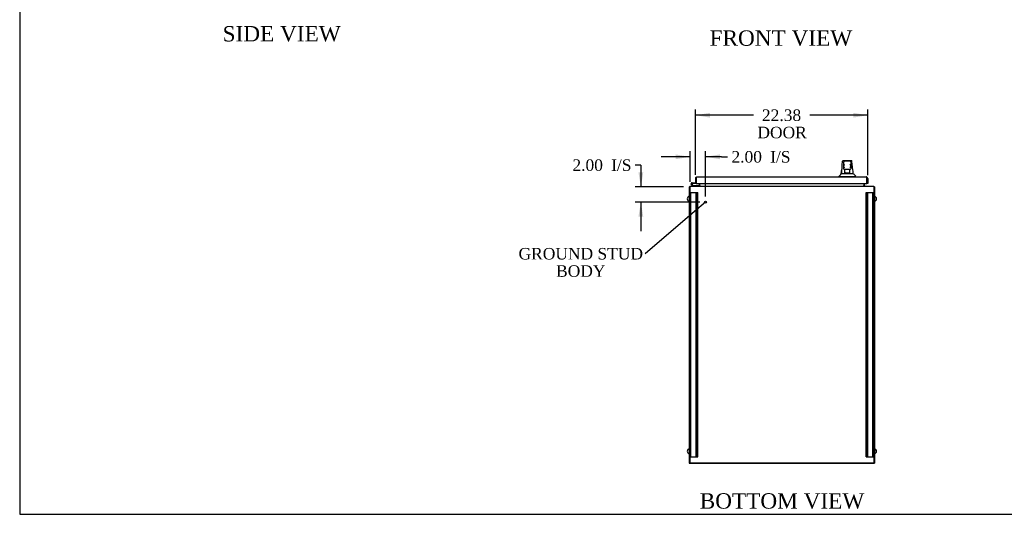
# Model space of a CAD drawing. Header units: inches. Extents: x 1 to 359, y -2 to 239.
# Tile 1 of 10: x 1 to 129, y 1 to 65. Entities that reach past the tile are written whole.
import ezdxf
from ezdxf import colors
from ezdxf.entities.mleader import LeaderData, LeaderLine
from ezdxf.enums import TextEntityAlignment as Align
from ezdxf.lldxf.tags import DXFTag
from ezdxf.math import Vec2, Vec3

# ---------------------------------------------------------------- set-up
doc = ezdxf.new("R2010")
doc.units = ezdxf.units.IN
doc.header["$MEASUREMENT"] = 0
for name, color, linetype in [('COM42890-5', 7, 'Continuous'), ('COM48791', 7, 'Continuous'), ('COM54578-60', 7, 'Continuous'), ('COM71108-11', 7, 'Continuous'), ('COM71112-3', 7, 'Continuous'), ('COM71113-4', 7, 'Continuous'), ('COM71116-3', 7, 'Continuous'), ('Default', 7, 'Continuous'), ('HAN13066', 7, 'Continuous'), ('SCS00680', 7, 'Continuous'), ('STD21878', 7, 'Continuous')]:
    doc.layers.add(name, color=color, linetype=linetype)
doc.styles.add('SEACAD_Times_New_Roman', font='times.ttf')
tags = doc.linetypes.add('HIDDEN2', pattern=[0.1875, 0.125, -0.0625]).pattern_tags.tags
tags[6:7] = [DXFTag(74, 4), DXFTag(75, 0), DXFTag(340, '0'), DXFTag(46, 0.0), DXFTag(50, 0.0), DXFTag(44, 0.0), DXFTag(45, 0.0)]
tags[4:5] = [DXFTag(74, 4), DXFTag(75, 0), DXFTag(340, '0'), DXFTag(46, 0.0), DXFTag(50, 0.0), DXFTag(44, 0.0), DXFTag(45, 0.0)]
doc.dimstyles.new('HAMMOND_(STH-300_x_200)', dxfattribs={"dimtxt": 1.5, "dimasz": 1.875, "dimexe": 0.75, "dimexo": 0.75, "dimgap": 0.375, "dimtad": 0, "dimtih": 1, "dimtoh": 1, "dimzin": 0, "dimdsep": 46, "dimtxsty": 'SEACAD_Times_New_Roman', "dimblk1": '_SE_FILLED', "dimblk2": '_SE_FILLED', "dimsah": 1, "dimcen": 0.75, "dimadec": 0, "dimazin": 0, "dimtfac": 0.8, "dimtofl": 0, "dimtmove": 0, "dimatfit": 3, "dimfxl": 1, "dimtolj": 1, "dimtzin": 0, "dimarcsym": 0})

# ---------------------------------------------------------------- blocks, each defined once
blk = doc.blocks.new('_SE_FILLED')
at = {"color": 0}
blk.add_line((0, 0), (-1, 0), dxfattribs=at)
blk.add_solid([(0, 0), (-1, -0.1665), (-1, 0.1665), (0, 0)], dxfattribs=at)
blk = doc.blocks.new('SE3')
at = {"layer": 'COM42890-5', "color": 7, "linetype": 'HIDDEN2'}
for p, q in [((88.45, 42.5), (88.59, 42.5)), ((88.54, 8.13), (88.54, 42.5)), ((88.59, 42.5), (89.31, 42.5)), ((89.23, 8.13), (89.23, 42.5)), ((89.31, 42.5), (89.45, 42.5)), ((89.35, 8.13), (89.35, 42.5)), ((89.45, 8.13), (89.45, 42.5)), ((111.32, 8.13), (111.32, 42.5)), ((111.32, 42.5), (111.46, 42.5)), ((111.41, 8.13), (111.41, 42.5)), ((111.46, 42.5), (112.18, 42.5)), ((111.54, 8.13), (111.54, 42.5)), ((112.18, 42.5), (112.32, 42.5)), ((112.22, 8.13), (112.22, 42.5)), ((88.54, 32.75), (88.45, 32.75)), ((88.45, 32.25), (88.54, 32.25)), ((112.32, 32.75), (112.22, 32.75)), ((112.22, 32.25), (112.32, 32.25)), ((88.54, 18.38), (88.45, 18.38)), ((112.32, 18.38), (112.22, 18.38)), ((88.45, 17.88), (88.54, 17.88)), ((112.22, 17.88), (112.32, 17.88)), ((88.45, 8.13), (88.59, 8.13)), ((88.59, 8.13), (89.31, 8.13)), ((89.31, 8.13), (89.45, 8.13)), ((111.32, 8.13), (111.46, 8.13)), ((111.46, 8.13), (112.18, 8.13)), ((112.18, 8.13), (112.32, 8.13))]:
    blk.add_line(p, q, dxfattribs=at)
at = {"layer": 'COM48791', "color": 7, "linetype": 'Continuous'}
for p, q in [((88.45, 7.34), (88.45, 7.28)), ((112.32, 7.28), (88.45, 7.28)), ((112.32, 7.34), (112.32, 7.28))]:
    blk.add_line(p, q, dxfattribs=at)
at = {"layer": 'COM54578-60', "color": 7, "linetype": 'Continuous'}
for p, q in [((88.81, 43.34), (88.6, 43.56)), ((88.64, 43.6), (88.83, 43.41)), ((88.74, 43.76), (88.68, 43.76)), ((88.79, 43.64), (88.73, 43.64)), ((88.74, 43.76), (89.26, 43.76)), ((88.78, 43.7), (88.8, 43.7)), ((89.26, 43.7), (88.8, 43.7)), ((89.26, 44.25), (89.26, 44.25)), ((89.26, 43.76), (89.26, 43.76)), ((88.83, 43.41), (89.53, 43.41)), ((89.53, 43.41), (89.53, 43.34))]:
    blk.add_line(p, q, dxfattribs=at)
blk.add_circle((88.68, 43.64), 0.05, dxfattribs=at)
for radius, start, end in [(0.117, 0, 227.608), (0.055, 0, 228.8041), (0.055, 228.8041, 0), (0.117, 287.0274, 0), (0.135, 24.0421, 60.0736)]:
    blk.add_arc((88.68, 43.64), radius, start, end, dxfattribs=at)
at = {"layer": 'COM71108-11', "color": 7, "linetype": 'Continuous'}
for p, q in [((89.73, 43.44), (89.73, 43.66)), ((111.04, 43.66), (111.04, 43.44)), ((88.45, 43.15), (88.45, 43.34)), ((88.45, 43.34), (112.32, 43.34)), ((88.45, 7.34), (88.45, 43.15)), ((89.73, 43.44), (89.73, 43.34)), ((111.04, 43.34), (111.04, 43.44)), ((112.32, 43.34), (112.32, 43.15)), ((112.32, 43.15), (112.32, 7.34)), ((112.32, 7.34), (88.45, 7.34))]:
    blk.add_line(p, q, dxfattribs=at)
at = {"layer": 'COM71112-3', "color": 7, "linetype": 'Continuous'}
for p, q in [((89.16, 44.34), (89.16, 43.76)), ((89.16, 43.76), (89.26, 43.76)), ((89.26, 44.43), (89.21, 44.47)), ((89.26, 44.34), (89.26, 44.47)), ((89.26, 44.43), (89.26, 44.34)), ((89.26, 44.34), (89.26, 44.34)), ((89.26, 44.34), (89.26, 43.76)), ((89.26, 44.34), (89.26, 43.66)), ((89.26, 43.66), (111.44, 43.66)), ((89.35, 44.53), (111.35, 44.53)), ((89.35, 44.53), (89.35, 44.53)), ((89.35, 44.53), (89.35, 44.53)), ((111.35, 44.53), (111.35, 44.53)), ((111.35, 44.53), (111.35, 44.53)), ((111.44, 44.43), (111.48, 44.47)), ((111.44, 44.34), (111.44, 44.47)), ((111.44, 44.34), (111.44, 44.43)), ((111.44, 44.34), (111.44, 44.34)), ((111.44, 43.66), (111.44, 44.34)), ((111.44, 43.66), (111.44, 44.34)), ((111.54, 43.66), (111.44, 43.66)), ((111.54, 44.34), (111.54, 43.66))]:
    blk.add_line(p, q, dxfattribs=at)
for centre, start, end in [((89.35, 44.34), 136.168, 180), ((89.35, 44.34), 90.1509, 136.168), ((89.35, 44.34), 90, 90.0573), ((111.35, 44.34), 89.9427, 90), ((111.35, 44.34), 43.832, 89.8491), ((111.35, 44.34), 0, 43.832)]:
    blk.add_arc(centre, 0.19, start, end, dxfattribs=at)
for points in [[(89.26, 44.47), (89.27, 44.49), (89.29, 44.51), (89.32, 44.53), (89.34, 44.53), (89.35, 44.53)], [(111.44, 44.47), (111.43, 44.49), (111.41, 44.51), (111.38, 44.53), (111.36, 44.53), (111.35, 44.53)]]:
    blk.add_open_spline(points, degree=3, knots=[0, 0, 0, 0, 0.5, 0.5, 1, 1, 1, 1], dxfattribs=at)
at = {"layer": 'COM71113-4', "color": 7, "linetype": 'Continuous'}
for p, q in [((89.63, 43.66), (89.63, 43.44)), ((88.35, 43.25), (88.35, 7.34)), ((88.35, 43.25), (88.45, 43.25)), ((88.35, 7.34), (88.45, 7.34))]:
    blk.add_line(p, q, dxfattribs=at)
for centre, radius, start, end in [((88.54, 43.15), 0.19, 120, 150), ((89.54, 43.44), 0.095, 270, 0), ((89.54, 43.44), 0.19, 330, 0)]:
    blk.add_arc(centre, radius, start, end, dxfattribs=at)
at = {"layer": 'COM71116-3', "color": 7, "linetype": 'Continuous'}
for p, q in [((111.13, 43.44), (111.13, 43.66)), ((112.32, 43.25), (112.41, 43.25)), ((112.41, 43.25), (112.41, 7.34)), ((112.32, 7.34), (112.41, 7.34))]:
    blk.add_line(p, q, dxfattribs=at)
for centre, radius, start, end in [((111.23, 43.44), 0.19, 180, 210), ((111.23, 43.44), 0.095, 180, 270), ((112.22, 43.15), 0.19, 30, 60)]:
    blk.add_arc(centre, radius, start, end, dxfattribs=at)
at = {"layer": 'HAN13066', "color": 7, "linetype": 'Continuous'}
for p, q in [((108.27, 46.59), (108.27, 46.59)), ((108.33, 46.65), (109.43, 46.65)), ((108.42, 46), (108.42, 46.48)), ((109.24, 46.57), (108.51, 46.57)), ((109.33, 46.48), (109.33, 46)), ((109.48, 46.59), (109.48, 46.59)), ((108.1, 44.97), (108.3, 44.97)), ((108.3, 44.97), (108.41, 44.97)), ((108.41, 44.97), (108.62, 44.97)), ((108.42, 45.6), (108.42, 46)), ((108.42, 45.57), (108.42, 45.6)), ((108.51, 45.51), (108.48, 45.51)), ((109.24, 45.51), (108.51, 45.51)), ((108.58, 45.07), (108.58, 45.51)), ((108.58, 45.03), (108.58, 45.07)), ((108.79, 45.03), (108.61, 45.03)), ((108.62, 44.97), (108.69, 44.97)), ((108.69, 44.97), (108.78, 44.97)), ((108.78, 44.97), (108.82, 44.97)), ((108.96, 45.03), (108.79, 45.03)), ((108.82, 44.97), (108.94, 44.97)), ((108.94, 44.97), (109.24, 44.97)), ((109.15, 45.03), (108.96, 45.03)), ((109.18, 45.51), (109.18, 45.07)), ((109.18, 45.07), (109.18, 45.03)), ((109.27, 45.51), (109.24, 45.51)), ((109.24, 44.97), (109.35, 44.97)), ((109.33, 46), (109.33, 45.6)), ((109.33, 45.6), (109.33, 45.57)), ((109.35, 44.97), (109.65, 44.97)), ((107.79, 44.61), (108.14, 44.61)), ((107.79, 44.61), (107.79, 44.53)), ((108.14, 44.61), (108.37, 44.61)), ((108.37, 44.61), (108.82, 44.61)), ((108.82, 44.61), (108.94, 44.61)), ((108.94, 44.61), (108.99, 44.61)), ((108.99, 44.61), (109.14, 44.61)), ((109.14, 44.61), (109.62, 44.61)), ((109.62, 44.61), (109.97, 44.61)), ((109.97, 44.53), (109.97, 44.61))]:
    blk.add_line(p, q, dxfattribs=at)
for centre, radius, start, end in [((108.33, 46.59), 0.06, 89.9925, 174.0071), ((108.51, 46.48), 0.09, 90, 180), ((108.68, 45.99), 0.259, 130.7149, 177.9019), ((109.24, 46.48), 0.09, 0, 90), ((109.08, 45.99), 0.259, 2.0981, 49.2851), ((109.43, 46.59), 0.06, 5.5758, 90.0089), ((104, 48.24), 5.25, 316.2334, 321.3827), ((124.01, 43.97), 15.93, 173.1476, 176.4108), ((108.47, 46), 0.0411, 178.3464, 179.9974), ((108.51, 45.6), 0.09, 180, 270), ((108.48, 45.57), 0.06, 180, 270), ((109.24, 45.6), 0.09, 270, 0), ((109.27, 45.57), 0.06, 270, 0), ((109.29, 46), 0.0411, 0.0026, 1.6536), ((47.63, 38.92), 62.32, 5.5659, 6.5216), ((122.09, 55.16), 16.06, 219.3746, 221.0327)]:
    blk.add_arc(centre, radius, start, end, dxfattribs=at)
for points in [[(108.2, 45.87), (108.22, 46.11), (108.25, 46.35), (108.27, 46.59)], [(109.54, 46), (109.52, 46.2), (109.5, 46.39), (109.48, 46.59)], [(108.1, 44.97), (108.12, 45.11), (108.13, 45.25), (108.15, 45.39)]]:
    blk.add_open_spline(points, degree=3, dxfattribs=at)
for points, knots in [([(108.51, 45.72), (108.51, 45.73), (108.5, 45.75), (108.49, 45.77), (108.49, 45.78), (108.47, 45.82), (108.46, 45.84), (108.45, 45.88), (108.45, 45.89), (108.44, 45.91), (108.44, 45.92), (108.43, 45.96), (108.42, 45.98), (108.42, 46)], [0, 0, 0, 0, 0.125, 0.125, 0.25, 0.25, 0.5, 0.5, 0.625, 0.625, 0.75, 0.75, 1, 1, 1, 1]), ([(108.58, 45.07), (108.58, 45.08), (108.58, 45.09), (108.58, 45.1), (108.59, 45.11), (108.6, 45.13), (108.6, 45.14), (108.61, 45.16)], [0, 0, 0, 0, 0.25, 0.25, 0.5, 0.5, 1, 1, 1, 1]), ([(108.61, 45.03), (108.61, 45.03), (108.6, 45.03), (108.59, 45.03), (108.59, 45.03), (108.59, 45.03), (108.58, 45.03), (108.58, 45.03), (108.58, 45.03), (108.58, 45.03)], [0, 0, 0, 0, 0.25, 0.25, 0.5, 0.5, 0.75, 0.75, 1, 1, 1, 1]), ([(109.15, 45.16), (109.16, 45.14), (109.16, 45.13), (109.17, 45.11), (109.17, 45.1), (109.18, 45.09), (109.18, 45.08), (109.18, 45.07)], [0, 0, 0, 0, 0.5, 0.5, 0.75, 0.75, 1, 1, 1, 1]), ([(109.18, 45.03), (109.18, 45.03), (109.18, 45.03), (109.18, 45.03), (109.17, 45.03), (109.17, 45.03), (109.16, 45.03), (109.15, 45.03)], [0, 0, 0, 0, 0.25, 0.25, 0.5, 0.5, 1, 1, 1, 1]), ([(109.33, 46), (109.33, 45.98), (109.33, 45.96), (109.32, 45.92), (109.32, 45.91), (109.31, 45.89), (109.31, 45.88), (109.29, 45.84), (109.29, 45.82), (109.27, 45.78), (109.27, 45.77), (109.25, 45.75), (109.25, 45.73), (109.24, 45.72)], [0, 0, 0, 0, 0.25, 0.25, 0.375, 0.375, 0.5, 0.5, 0.75, 0.75, 0.875, 0.875, 1, 1, 1, 1])]:
    blk.add_open_spline(points, degree=3, knots=knots, dxfattribs=at)
at = {"layer": 'SCS00680', "color": 7, "linetype": 'Continuous'}
for centre, start, end in [((88.41, 41.69), 100.3132, 259.6868), ((112.35, 41.69), 280.3132, 79.6868), ((88.41, 8.87), 100.3132, 259.6868), ((112.35, 8.87), 280.3132, 79.6868)]:
    blk.add_arc(centre, 0.331, start, end, dxfattribs=at)
at = {"layer": 'STD21878', "color": 7, "linetype": 'HIDDEN2'}
for radius in [0.141, 0.125]:
    blk.add_circle((90.45, 41.25), radius, dxfattribs=at)
blk = doc.blocks.new('DMBLK2')
at = {"layer": 'Default', "linetype": 'Continuous'}
for points in [[(91.04, 52.87), (89.16, 52.56), (91.04, 52.25)], [(109.66, 52.87), (109.66, 52.25), (111.54, 52.56)]]:
    blk.add_hatch(color=7, dxfattribs=at).paths.add_polyline_path(points)
at = {"layer": 'Default', "color": 7, "linetype": 'Continuous'}
for p, q in [((89.16, 44.8), (89.16, 53.31)), ((96.68, 52.56), (89.16, 52.56)), ((111.54, 52.56), (104.02, 52.56)), ((111.54, 44.75), (111.54, 53.31))]:
    blk.add_line(p, q, dxfattribs=at)
at = {"layer": 'Default', "color": 7, "linetype": 'Continuous', "style": 'SEACAD_Times_New_Roman'}
for s, p in [('22.38', (97.79, 53.31)), ('DOOR', (97.2, 51.06))]:
    blk.add_text(s, height=1.5, dxfattribs=at).set_placement(p, align=Align.TOP_LEFT)
blk = doc.blocks.new('DMBLK23')
at = {"layer": 'Default', "linetype": 'Continuous'}
for points in [[(86.57, 47.46), (86.57, 46.84), (88.45, 47.15)], [(92.32, 47.46), (90.45, 47.15), (92.32, 46.84)]]:
    blk.add_hatch(color=7, dxfattribs=at).paths.add_polyline_path(points)
at = {"layer": 'Default', "color": 7, "linetype": 'Continuous'}
for p, q in [((88.45, 43.9), (88.45, 47.9)), ((90.45, 42), (90.45, 47.9)), ((88.45, 47.15), (84.7, 47.15)), ((92.55, 47.15), (90.45, 47.15)), ((92.55, 47.15), (93.3, 47.15))]:
    blk.add_line(p, q, dxfattribs=at)
at = {"layer": 'Default', "color": 7, "linetype": 'Continuous', "style": 'SEACAD_Times_New_Roman'}
for s, p in [('2.00', (93.83, 47.9)), ('I/S', (98.86, 47.9))]:
    blk.add_text(s, height=1.5, dxfattribs=at).set_placement(p, align=Align.TOP_LEFT)
blk = doc.blocks.new('DMBLK24')
at = {"layer": 'Default', "linetype": 'Continuous'}
for points in [[(81.74, 45.12), (82.06, 43.25), (82.37, 45.12)], [(81.74, 39.37), (82.37, 39.37), (82.06, 41.25)]]:
    blk.add_hatch(color=7, dxfattribs=at).paths.add_polyline_path(points)
at = {"layer": 'Default', "color": 7, "linetype": 'Continuous'}
for p, q in [((82.06, 46.07), (81.31, 46.07)), ((82.06, 46.07), (82.06, 43.25)), ((87.6, 43.25), (81.31, 43.25)), ((89.7, 41.25), (81.31, 41.25)), ((82.06, 41.25), (82.06, 37.5))]:
    blk.add_line(p, q, dxfattribs=at)
at = {"layer": 'Default', "color": 7, "linetype": 'Continuous', "style": 'SEACAD_Times_New_Roman'}
for s, p in [('2.00', (73.16, 46.82)), ('I/S', (78.19, 46.82))]:
    blk.add_text(s, height=1.5, dxfattribs=at).set_placement(p, align=Align.TOP_LEFT)
blk = doc.blocks.new('BORDER')
at = {"layer": 'Default', "color": 7, "linetype": 'Continuous'}
for p, q in [((-41.86, 27.86), (-41.86, 0)), ((-41.86, 0), (0, 0))]:
    blk.add_line(p, q, dxfattribs=at)

msp = doc.modelspace()

# ---------------------------------------------------------------- block references
at = {"layer": 'Default', "color": 7, "xscale": 8.55, "yscale": 8.55, "zscale": 8.55}
msp.add_blockref('BORDER', (359.223, 0.67), dxfattribs=at)
at = {"layer": 'Default'}
msp.add_blockref('SE3', (0, 0), dxfattribs=at)

# ---------------------------------------------------------------- texts
at = {"layer": 'Default', "color": 7, "linetype": 'Continuous', "style": 'SEACAD_Times_New_Roman'}
for s, p in [('SIDE VIEW', (27.693, 64.151)), ('FRONT VIEW', (90.986, 63.589)), ('BOTTOM VIEW', (89.702, 3.409))]:
    msp.add_text(s, height=2, dxfattribs=at).set_placement(p, align=Align.TOP_LEFT)

# ---------------------------------------------------------------- dimensions: what is measured, and where the dimension line sits
at = {"layer": 'Default', "color": 7, "linetype": 'Continuous'}
dim = msp.add_linear_dim(base=(89.161549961, 52.55824569), p1=(111.536549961, 43.998273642), p2=(89.161549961, 44.050773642), text='\\A1;<>\\PDOOR', dimstyle='HAMMOND_(STH-300_x_200)', dxfattribs=at)
dim.commit()
dim.dimension.update_dxf_attribs({"geometry": 'DMBLK2', "text_midpoint": (100.349050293, 52.55824569), "dimtype": 160})
dim = msp.add_linear_dim(base=(88.447, 47.152), p1=(90.447, 41.249), p2=(88.447, 43.154), text='\\A1;<> I/S', dimstyle='HAMMOND_(STH-300_x_200)', override={"dimtmove": 1}, dxfattribs=at)
dim.commit()
dim.dimension.update_dxf_attribs({"geometry": 'DMBLK23', "text_midpoint": (93.305, 47.152), "dimtype": 160})
dim = msp.add_linear_dim(base=(82.056, 41.249), p1=(88.447, 43.249), p2=(90.447, 41.249), angle=90, text='\\A1;<> I/S', dimstyle='HAMMOND_(STH-300_x_200)', override={"dimtmove": 1}, dxfattribs=at)
dim.commit()
dim.dimension.update_dxf_attribs({"geometry": 'DMBLK24', "text_midpoint": (81.306, 46.067), "dimtype": 160})

# ---------------------------------------------------------------- leaders
ml = msp.add_multileader_mtext('Standard', dxfattribs=at)
ml.set_content('{\\pxsm0.9;\\fTimes New Roman|b0||i0||c0|p34;\\W1.;GROUND STUD\\PBODY\\P}', color=7)
ml.set_leader_properties()
ml.set_arrow_properties(name='_SE_FILLED')
ml.build(insert=Vec2(0, 0))
ml.multileader.update_dxf_attribs({"dogleg_length": 0, "arrow_head_size": 1.875})
ctx = ml.context
ctx.base_point, ctx.char_height, ctx.arrow_head_size, ctx.landing_gap_size = Vec3(66.325, 33.875), 1.5, 1.875, 0.525
ctx.text_align_type = 1
notes = []
notes.append((ctx, [(0, (1, 1, 0), (82.6, 34.535), (-1, 0), 0, [(0, [(90.447, 41.249)], 0, [])])]))
ctx.mtext.insert, ctx.mtext.alignment = Vec3(74.245, 35.301), 2
for ctx, leaders in notes:
    for number, flags, end, landing, length, lines in leaders:
        leader = LeaderData()
        leader.index, (leader.has_last_leader_line, leader.has_dogleg_vector, leader.attachment_direction) = number, flags
        leader.last_leader_point, leader.dogleg_vector, leader.dogleg_length = Vec3(end), Vec3(landing), length
        for number, points, colour, breaks in lines:
            line = LeaderLine()
            line.index, line.vertices, line.color, line.breaks = number, Vec3.list(points), colors.encode_raw_color(colour), breaks
            leader.lines.append(line)
        ctx.leaders.append(leader)

doc.saveas('drawing.dxf')
